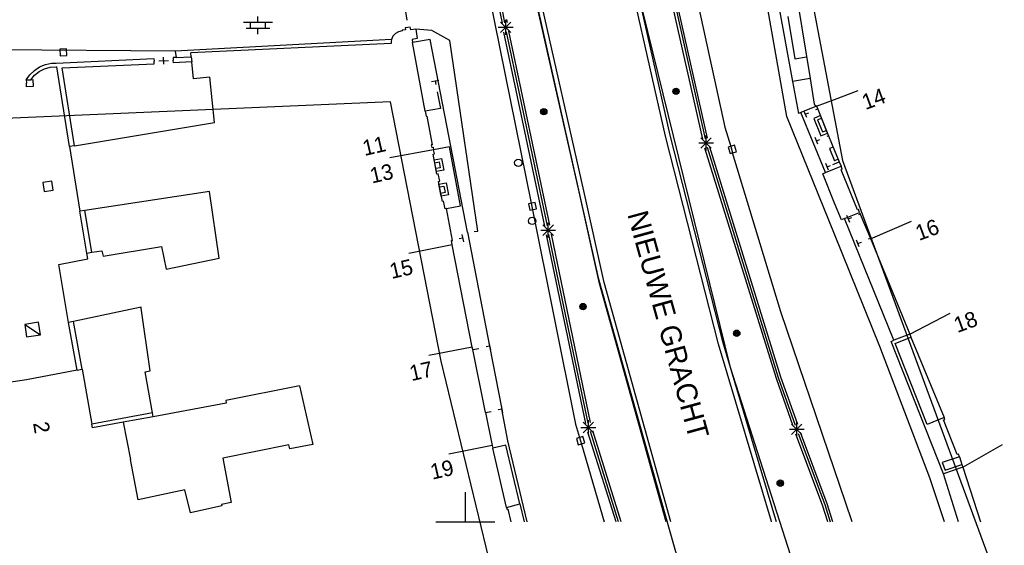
# Model space of a CAD drawing. Header units: millimetres. Extents: x 135944 to 142000, y 454200 to 456692.
# Tile 42 of 185: x 136920 to 136986, y 455698 to 455734. Entities that reach past the tile are written whole.
import ezdxf
from ezdxf.enums import TextEntityAlignment as Align

# ---------------------------------------------------------------- set-up
doc = ezdxf.new("R2010")
doc.units = ezdxf.units.MM
doc.layers.add('TotaalGBKN2013_Bistad', color=251, linetype='Continuous')
doc.layers.add('TotaalGBKN2013X$0$Contouren', color=251, linetype='Continuous')
doc.styles.add('TotaalGBKN2013X$0$GBKN binnenstad 2009$0$Standard', font='txt')

msp = doc.modelspace()

# ---------------------------------------------------------------- linework, layer by layer
at = {"layer": 'TotaalGBKN2013_Bistad'}
for p, q in [((136971.776, 455727.466), (136968.552, 455745.736)), ((136957.702, 455722.343), (136954.15, 455738.123)), ((136958.013, 455722.412), (136954.464, 455738.178)), ((136951.162, 455737.816), (136954.441, 455721.579)), ((136963.559, 455726.122), (136960.916, 455737.784)), ((136963.872, 455726.198), (136961.231, 455737.848)), ((136966.073, 455725.916), (136963.541, 455737.188)), ((136963.703, 455737.223), (136966.234, 455725.952)), ((136966.394, 455725.988), (136963.863, 455737.257)), ((136952.516, 455733.77), (136951.942, 455736.552)), ((136945.811, 455735.44), (136946.023, 455733.974)), ((136965.641, 455735.587), (136967.568, 455726.739)), ((136952.679, 455733.796), (136952.477, 455734.78)), ((136971.2, 455735.029), (136972.152, 455729.823)), ((136972.48, 455735.243), (136973.352, 455730.023)), ((136935.95, 455733.838), (136935.95, 455734.238)), ((136971.838, 455734.23), (136972.31, 455731.369)), ((136934.97, 455733.838), (136936.93, 455733.838)), ((136935.15, 455733.438), (136936.75, 455733.438)), ((136935.45, 455733.438), (136935.45, 455733.838)), ((136935.95, 455733.038), (136935.95, 455733.438)), ((136936.45, 455733.438), (136936.45, 455733.838)), ((136946.095, 455733.479), (136945.921, 455733.454)), ((136945.921, 455733.454), (136945.938, 455733.335)), ((136946.268, 455733.504), (136946.095, 455733.479)), ((136946.293, 455733.326), (136946.268, 455733.504)), ((136952.227, 455733.5), (136953.227, 455733.5)), ((136952.373, 455733.146), (136953.081, 455733.854)), ((136953.081, 455733.146), (136952.373, 455733.854)), ((136952.727, 455733), (136952.727, 455734)), ((136952.842, 455733.822), (136952.799, 455734.032)), ((136945.095, 455732.895), (136945.001, 455732.682)), ((136945.259, 455733.081), (136945.095, 455732.895)), ((136945.474, 455733.204), (136945.259, 455733.081)), ((136945.717, 455733.253), (136945.474, 455733.204)), ((136945.938, 455733.335), (136945.71, 455733.302)), ((136945.71, 455733.302), (136945.717, 455733.253)), ((136946.639, 455733.376), (136946.293, 455733.326)), ((136947.731, 455733.291), (136946.639, 455733.376)), ((136946.639, 455733.376), (136946.732, 455732.733)), ((136948.941, 455732.611), (136947.731, 455733.291)), ((136955.385, 455720.021), (136952.61, 455733.177)), ((136955.548, 455720.052), (136952.774, 455733.204)), ((136955.708, 455720.083), (136952.936, 455733.23)), ((136945.001, 455732.682), (136930.344, 455731.894)), ((136944.979, 455732.404), (136931.4, 455731.769)), ((136945.001, 455732.682), (136944.978, 455732.544)), ((136944.978, 455732.544), (136944.979, 455732.404)), ((136946.732, 455732.733), (136946.386, 455732.683)), ((136946.386, 455732.683), (136946.419, 455732.471)), ((136947.607, 455732.68), (136946.419, 455732.471)), ((136947.27, 455727.808), (136946.419, 455732.471)), ((136950.142, 455719.613), (136947.607, 455732.68)), ((136950.831, 455719.691), (136948.941, 455732.611)), ((136930.344, 455731.894), (136912.514, 455732.013)), ((136922.985, 455732.038), (136922.536, 455732.017)), ((136922.536, 455732.017), (136922.557, 455731.568)), ((136922.557, 455731.568), (136923.006, 455731.589)), ((136923.006, 455731.589), (136922.985, 455732.038)), ((136929.577, 455731.004), (136929.552, 455731.47)), ((136930.407, 455731.453), (136930.207, 455731.444)), ((136930.207, 455731.444), (136930.215, 455731.272)), ((136930.344, 455731.894), (136930.407, 455731.453)), ((136930.407, 455731.453), (136931.428, 455731.501)), ((136931.428, 455731.501), (136931.4, 455731.769)), ((136931.428, 455731.501), (136931.466, 455731.152)), ((136972.31, 455731.369), (136973.099, 455731.499)), ((136920.809, 455730.581), (136921.165, 455730.813)), ((136921.165, 455730.813), (136921.559, 455730.976)), ((136921.491, 455730.689), (136921.879, 455730.797)), ((136921.559, 455730.976), (136921.976, 455731.061)), ((136921.879, 455730.797), (136922.28, 455730.826)), ((136921.976, 455731.061), (136922.287, 455731.074)), ((136922.28, 455730.826), (136922.327, 455730.824)), ((136922.287, 455731.074), (136928.904, 455731.383)), ((136923.175, 455725.425), (136922.327, 455730.824)), ((136922.694, 455730.743), (136928.92, 455731.034)), ((136928.904, 455731.383), (136928.912, 455731.203)), ((136928.92, 455731.034), (136928.912, 455731.203)), ((136929.238, 455731.22), (136929.891, 455731.255)), ((136930.223, 455731.094), (136930.215, 455731.272)), ((136931.466, 455731.152), (136930.223, 455731.094)), ((136931.587, 455730.006), (136931.466, 455731.152)), ((136920.256, 455729.938), (136920.502, 455730.285)), ((136920.502, 455730.285), (136920.809, 455730.581)), ((136920.558, 455729.95), (136920.818, 455730.257)), ((136920.818, 455730.257), (136921.133, 455730.506)), ((136921.133, 455730.506), (136921.491, 455730.689)), ((136923.521, 455725.479), (136922.694, 455730.743)), ((136932.7, 455730.124), (136931.587, 455730.006)), ((136933.016, 455727.04), (136932.7, 455730.124)), ((136920.256, 455729.938), (136920.558, 455729.95)), ((136920.256, 455729.938), (136920.266, 455729.705)), ((136920.277, 455729.471), (136920.266, 455729.705)), ((136920.715, 455729.491), (136920.277, 455729.471)), ((136920.558, 455729.95), (136920.694, 455729.958)), ((136920.694, 455729.958), (136920.715, 455729.491)), ((136947.704, 455729.821), (136948.194, 455729.917)), ((136947.949, 455729.869), (136947.997, 455729.624)), ((136973.352, 455730.023), (136972.152, 455729.823)), ((136972.152, 455729.823), (136972.548, 455727.651)), ((136973.352, 455730.023), (136973.629, 455728.292)), ((136948.092, 455729.133), (136948.31, 455728.008)), ((136975, 455728.619), (136976.595, 455729.229)), ((136973.777, 455728.152), (136972.709, 455727.717)), ((136973.629, 455728.292), (136973.777, 455728.152)), ((136973.777, 455728.152), (136975, 455728.619)), ((136973.777, 455728.152), (136973.856, 455727.959)), ((136948.31, 455728.008), (136947.27, 455727.808)), ((136947.27, 455727.808), (136947.332, 455727.471)), ((136947.332, 455727.471), (136947.391, 455727.482)), ((136947.391, 455727.482), (136947.745, 455725.547)), ((136975, 455719.49), (136971.776, 455727.466)), ((136972.709, 455727.717), (136972.548, 455727.651)), ((136974.397, 455723.658), (136972.709, 455727.717)), ((136973.113, 455727.386), (136972.925, 455727.85)), ((136973.019, 455727.618), (136973.251, 455727.712)), ((136973.856, 455727.959), (136973.713, 455727.901)), ((136973.856, 455727.959), (136974.596, 455726.142)), ((136923.521, 455725.479), (136933.016, 455727.04)), ((136974.114, 455727.33), (136973.855, 455727.224)), ((136973.855, 455727.224), (136974.188, 455726.413)), ((136967.149, 455712.033), (136963.559, 455726.122)), ((136967.459, 455712.119), (136963.872, 455726.198)), ((136966.299, 455725.161), (136966.299, 455726.161)), ((136967.568, 455726.739), (136967.966, 455725.422)), ((136974.188, 455726.413), (136974.447, 455726.519)), ((136974.596, 455726.142), (136974.473, 455726.092)), ((136974.596, 455726.142), (136975, 455725.152)), ((136923.521, 455725.479), (136923.175, 455725.425)), ((136923.175, 455725.425), (136923.879, 455721.035)), ((136947.745, 455725.547), (136947.685, 455725.536)), ((136947.685, 455725.536), (136947.72, 455725.36)), ((136965.799, 455725.661), (136966.799, 455725.661)), ((136965.945, 455725.307), (136966.653, 455726.015)), ((136966.653, 455725.307), (136965.945, 455726.015)), ((136968.234, 455725.503), (136967.803, 455725.372)), ((136967.966, 455725.422), (136968.095, 455724.995)), ((136968.365, 455725.072), (136968.234, 455725.503)), ((136973.873, 455725.577), (136973.685, 455726.041)), ((136973.779, 455725.809), (136974.011, 455725.903)), ((136947.841, 455725.209), (136944.88, 455724.656)), ((136947.72, 455725.36), (136947.808, 455725.377)), ((136947.808, 455725.377), (136947.841, 455725.208)), ((136947.808, 455724.909), (136947.896, 455724.926)), ((136948.074, 455723.548), (136947.808, 455724.909)), ((136948.912, 455725.394), (136947.841, 455725.208)), ((136947.896, 455724.926), (136947.841, 455725.208)), ((136949.658, 455721.397), (136948.912, 455725.394)), ((136966.2, 455725.332), (136971.034, 455709.72)), ((136966.362, 455725.368), (136971.191, 455709.773)), ((136966.524, 455725.403), (136971.346, 455709.824)), ((136967.803, 455725.372), (136967.934, 455724.941)), ((136967.934, 455724.941), (136968.365, 455725.072)), ((136971.353, 455714.228), (136968.095, 455724.995)), ((136974.907, 455725.385), (136974.65, 455725.28)), ((136974.65, 455725.28), (136974.986, 455724.459)), ((136975, 455725.152), (136975.316, 455724.377)), ((136947.925, 455724.322), (136948.219, 455724.379)), ((136948.219, 455724.379), (136948.295, 455723.982)), ((136974.596, 455723.813), (136974.408, 455724.277)), ((136974.502, 455724.045), (136974.734, 455724.139)), ((136974.873, 455724.197), (136975, 455724.249)), ((136974.986, 455724.459), (136975, 455724.465)), ((136975, 455724.465), (136975.243, 455724.564)), ((136975, 455724.249), (136975.316, 455724.377)), ((136975, 455723.904), (136975.437, 455724.082)), ((136975.316, 455724.377), (136975.437, 455724.082)), ((136975.519, 455723.88), (136975.437, 455724.082)), ((136948.295, 455723.982), (136948.001, 455723.925)), ((136948.163, 455723.566), (136948.074, 455723.548)), ((136948.26, 455723.069), (136948.163, 455723.566)), ((136974.194, 455723.575), (136974.397, 455723.658)), ((136975, 455721.59), (136974.194, 455723.575)), ((136974.397, 455723.658), (136975, 455723.904)), ((136975.445, 455723.85), (136975.519, 455723.88)), ((136976.543, 455721.127), (136975.445, 455723.85)), ((136921.996, 455723.072), (136921.383, 455722.981)), ((136921.383, 455722.981), (136921.474, 455722.368)), ((136922.087, 455722.459), (136921.996, 455723.072)), ((136948.172, 455723.051), (136948.26, 455723.069)), ((136948.439, 455721.692), (136948.172, 455723.051)), ((136921.474, 455722.368), (136922.087, 455722.459)), ((136932.673, 455722.382), (136924.226, 455721.088)), ((136933.32, 455717.867), (136932.673, 455722.382)), ((136948.247, 455722.68), (136948.543, 455722.738)), ((136948.626, 455722.307), (136948.33, 455722.249)), ((136948.543, 455722.738), (136948.626, 455722.307)), ((136959.079, 455716.131), (136957.702, 455722.343)), ((136959.388, 455716.207), (136958.013, 455722.412)), ((136948.526, 455721.71), (136948.439, 455721.692)), ((136948.625, 455721.204), (136948.526, 455721.71)), ((136954.72, 455721.633), (136954.279, 455721.544)), ((136954.279, 455721.544), (136954.368, 455721.103)), ((136954.441, 455721.579), (136954.532, 455721.13)), ((136954.809, 455721.192), (136954.72, 455721.633)), ((136975.462, 455720.452), (136975, 455721.59)), ((136924.226, 455721.088), (136923.879, 455721.035)), ((136924.361, 455718.198), (136923.879, 455721.035)), ((136924.708, 455718.255), (136924.226, 455721.088)), ((136948.713, 455721.222), (136948.625, 455721.204)), ((136948.713, 455721.222), (136949.658, 455721.397)), ((136949.125, 455719.066), (136948.713, 455721.222)), ((136954.368, 455721.103), (136954.809, 455721.192)), ((136954.532, 455721.13), (136957.462, 455706.617)), ((136975.666, 455720.536), (136976.698, 455720.96)), ((136976.027, 455720.284), (136975.837, 455720.746)), ((136976.617, 455721.157), (136976.543, 455721.127)), ((136976.698, 455720.96), (136976.617, 455721.157)), ((136976.744, 455720.849), (136976.626, 455720.801)), ((136976.698, 455720.96), (136976.744, 455720.849)), ((136976.744, 455720.849), (136977.423, 455719.198)), ((136955.251, 455719.404), (136955.959, 455720.112)), ((136955.959, 455719.404), (136955.251, 455720.112)), ((136955.605, 455719.258), (136955.605, 455720.258)), ((136975.666, 455720.536), (136975.462, 455720.452)), ((136979.015, 455712.293), (136975.666, 455720.536)), ((136975.932, 455720.515), (136976.163, 455720.61)), ((136977.431, 455719.178), (136980.221, 455720.362)), ((136949.764, 455719.464), (136949.872, 455718.976)), ((136950.142, 455719.613), (136951.64, 455711.888)), ((136950.585, 455719.655), (136950.832, 455719.691)), ((136955.105, 455719.758), (136956.105, 455719.758)), ((136958.145, 455706.646), (136955.496, 455719.432)), ((136958.306, 455706.689), (136955.659, 455719.463)), ((136958.466, 455706.732), (136955.821, 455719.494)), ((136978.075, 455711.883), (136975, 455719.49)), ((136949.105, 455718.754), (136946.161, 455718.178)), ((136949.047, 455719.052), (136949.125, 455719.066)), ((136949.105, 455718.754), (136949.047, 455719.052)), ((136950.46, 455711.833), (136949.105, 455718.754)), ((136949.818, 455719.22), (136949.574, 455719.166)), ((136976.677, 455718.621), (136976.487, 455719.083)), ((136976.582, 455718.852), (136976.813, 455718.947)), ((136977.423, 455719.198), (136977.276, 455719.138)), ((136977.423, 455719.198), (136980.087, 455712.718)), ((136924.361, 455718.198), (136924.708, 455718.255)), ((136924.428, 455717.804), (136924.361, 455718.198)), ((136924.708, 455718.255), (136925.379, 455718.365)), ((136925.379, 455718.365), (136925.462, 455717.996)), ((136925.462, 455717.996), (136929.42, 455718.654)), ((136929.42, 455718.654), (136929.744, 455717.118)), ((136922.458, 455717.439), (136924.428, 455717.804)), ((136923.113, 455713.497), (136922.458, 455717.439)), ((136929.744, 455717.118), (136933.32, 455717.867)), ((136963.588, 455700), (136959.079, 455716.131)), ((136963.918, 455700), (136959.388, 455716.207)), ((136928.038, 455714.54), (136923.457, 455713.57)), ((136928.047, 455714.477), (136928.038, 455714.54)), ((136928.647, 455710.23), (136928.047, 455714.477)), ((136975, 455703.524), (136971.353, 455714.228)), ((136980.087, 455712.718), (136982.818, 455714.122)), ((136921.096, 455713.513), (136920.157, 455713.374)), ((136921.221, 455712.666), (136921.096, 455713.513)), ((136923.457, 455713.57), (136923.113, 455713.497)), ((136923.695, 455710.264), (136923.113, 455713.497)), ((136924.039, 455710.329), (136923.457, 455713.57)), ((136920.157, 455713.374), (136921.221, 455712.666)), ((136920.157, 455713.374), (136920.282, 455712.527)), ((136920.282, 455712.527), (136921.221, 455712.666)), ((136951.591, 455712.134), (136951.689, 455711.644)), ((136971.028, 455700.12), (136967.459, 455712.119)), ((136978.836, 455712.223), (136979.015, 455712.293)), ((136982.366, 455703.244), (136978.836, 455712.223)), ((136980.087, 455712.718), (136979.015, 455712.293)), ((136979.113, 455712.068), (136980.175, 455712.505)), ((136980.087, 455712.718), (136980.175, 455712.505)), ((136980.175, 455712.505), (136982.416, 455707.056)), ((136950.46, 455711.833), (136947.516, 455711.257)), ((136950.495, 455711.661), (136950.46, 455711.833)), ((136950.495, 455711.661), (136950.905, 455711.742)), ((136951.359, 455707.399), (136950.495, 455711.661)), ((136951.64, 455711.889), (136951.395, 455711.84)), ((136951.64, 455711.888), (136952.464, 455707.632)), ((136970.721, 455700.024), (136967.149, 455712.033)), ((136981.451, 455702.977), (136978.075, 455711.883)), ((136981.269, 455706.585), (136979.113, 455712.068)), ((136923.695, 455710.264), (136920.276, 455709.624)), ((136923.695, 455710.264), (136924.039, 455710.329)), ((136924.039, 455710.329), (136924.697, 455706.617)), ((136928.304, 455710.16), (136928.647, 455710.23)), ((136928.814, 455707.38), (136928.304, 455710.16)), ((136920.276, 455709.624), (136917.592, 455709.212)), ((136971.034, 455709.72), (136972.184, 455706.495)), ((136971.191, 455709.773), (136972.339, 455706.55)), ((136971.346, 455709.824), (136972.494, 455706.604)), ((136938.768, 455709.214), (136933.764, 455708.217)), ((136938.768, 455709.214), (136939.655, 455705.227)), ((136933.764, 455708.217), (136933.79, 455708.033)), ((136933.79, 455708.033), (136928.862, 455707.119)), ((136951.359, 455707.399), (136951.732, 455707.477)), ((136952.465, 455707.632), (136952.22, 455707.58)), ((136952.413, 455707.877), (136952.517, 455707.387)), ((136952.882, 455705.479), (136952.464, 455707.632)), ((136928.814, 455707.38), (136924.697, 455706.617)), ((136926.831, 455706.743), (136924.745, 455706.356)), ((136928.862, 455707.119), (136926.831, 455706.743)), ((136926.831, 455706.743), (136927.317, 455704.215)), ((136928.862, 455707.119), (136928.814, 455707.38)), ((136951.359, 455707.399), (136951.817, 455705.165)), ((136957.971, 455706.035), (136958.679, 455706.743)), ((136958.679, 455706.035), (136957.971, 455706.743)), ((136958.325, 455705.889), (136958.325, 455706.889)), ((136972.439, 455705.766), (136972.439, 455706.766)), ((136982.416, 455707.056), (136981.269, 455706.585)), ((136982.374, 455706.895), (136982.467, 455706.932)), ((136983.302, 455704.546), (136982.374, 455706.895)), ((136982.467, 455706.932), (136982.416, 455707.056)), ((136924.745, 455706.356), (136924.697, 455706.617)), ((136957.462, 455706.617), (136957.727, 455705.708)), ((136957.825, 455706.389), (136958.825, 455706.389)), ((136960.376, 455700), (136958.46, 455706.11)), ((136960.55, 455700), (136958.62, 455706.152)), ((136971.939, 455706.266), (136972.939, 455706.266)), ((136972.085, 455705.912), (136972.793, 455706.62)), ((136972.793, 455705.912), (136972.085, 455706.62)), ((136954.183, 455700), (136952.882, 455705.479)), ((136957.951, 455705.771), (136957.519, 455705.645)), ((136957.519, 455705.645), (136957.645, 455705.213)), ((136957.727, 455705.708), (136957.856, 455705.265)), ((136958.077, 455705.339), (136957.951, 455705.771)), ((136960.202, 455700), (136958.3, 455706.067)), ((136974.182, 455701.114), (136972.383, 455705.928)), ((136972.54, 455705.981), (136974.338, 455701.168)), ((136974.493, 455701.221), (136972.694, 455706.038)), ((136938.045, 455705.208), (136933.561, 455704.3)), ((136938.102, 455704.935), (136938.045, 455705.208)), ((136939.655, 455705.227), (136938.102, 455704.935)), ((136951.812, 455705.164), (136948.872, 455704.569)), ((136951.817, 455705.165), (136951.856, 455704.975)), ((136952.742, 455705.181), (136951.856, 455704.975)), ((136952.792, 455700.976), (136951.856, 455704.975)), ((136953.685, 455701.213), (136952.742, 455705.181)), ((136957.645, 455705.213), (136958.077, 455705.339)), ((136957.856, 455705.265), (136959.39, 455700)), ((136983.686, 455703.691), (136986.379, 455705.237)), ((136927.841, 455701.494), (136927.317, 455704.215)), ((136933.561, 455704.3), (136934.132, 455701.31)), ((136983.454, 455704.402), (136982.277, 455704.017)), ((136983.395, 455704.583), (136983.302, 455704.546)), ((136983.454, 455704.402), (136983.395, 455704.583)), ((136983.454, 455704.402), (136983.622, 455703.88)), ((136975.748, 455701.329), (136975, 455703.524)), ((136982.277, 455704.017), (136982.483, 455703.495)), ((136983.686, 455703.691), (136982.366, 455703.244)), ((136982.483, 455703.495), (136983.622, 455703.88)), ((136983.622, 455703.88), (136983.686, 455703.691)), ((136983.686, 455703.691), (136984.891, 455700)), ((136982.449, 455700), (136981.451, 455702.977)), ((136983.382, 455700), (136982.366, 455703.244)), ((136930.993, 455702.167), (136927.841, 455701.494)), ((136931.373, 455700.593), (136930.993, 455702.167)), ((136950, 455700), (136950, 455702)), ((136933.504, 455701.069), (136931.373, 455700.593)), ((136934.132, 455701.31), (136933.479, 455701.177)), ((136933.479, 455701.177), (136933.504, 455701.069)), ((136952.792, 455700.976), (136953.685, 455701.213)), ((136952.792, 455700.976), (136952.824, 455700.839)), ((136952.824, 455700.839), (136952.881, 455700.852)), ((136952.881, 455700.852), (136953.08, 455700)), ((136953.685, 455701.213), (136953.973, 455700)), ((136974.536, 455700), (136974.182, 455701.114)), ((136974.338, 455701.168), (136974.709, 455700)), ((136974.881, 455700), (136974.493, 455701.221)), ((136976.194, 455700), (136975.748, 455701.329)), ((136971.067, 455700), (136971.028, 455700.12)), ((136948, 455700), (136950, 455700)), ((136950, 455700), (136952, 455700)), ((136970.729, 455700), (136970.721, 455700.024))]:
    msp.add_line(p, q, dxfattribs=at)
for centre, radius in [((136964.265, 455729.158), 0.215), ((136964.265, 455729.158), 0.155), ((136964.265, 455729.158), 0.095), ((136964.265, 455729.158), 0.035), ((136955.308, 455727.783), 0.215), ((136955.308, 455727.783), 0.155), ((136955.308, 455727.783), 0.095), ((136955.308, 455727.783), 0.035), ((136953.581, 455724.322), 0.25), ((136954.521, 455720.382), 0.25), ((136957.963, 455714.578), 0.215), ((136957.963, 455714.578), 0.155), ((136957.963, 455714.578), 0.095), ((136957.963, 455714.578), 0.035), ((136968.375, 455712.771), 0.215), ((136968.375, 455712.771), 0.155), ((136968.375, 455712.771), 0.095), ((136968.375, 455712.771), 0.035), ((136971.321, 455702.614), 0.215), ((136971.321, 455702.614), 0.155), ((136971.321, 455702.614), 0.095), ((136971.321, 455702.614), 0.035)]:
    msp.add_circle(centre, radius, dxfattribs=at)
for points in [[(136974.523, 455726.334), (136974.037, 455727.514), (136973.593, 455727.331), (136974.079, 455726.151)], [(136948.039, 455723.728), (136947.886, 455724.517), (136948.376, 455724.612), (136948.529, 455723.823)], [(136948.368, 455722.052), (136948.208, 455722.875), (136948.7, 455722.971), (136948.861, 455722.148)]]:
    msp.add_3dface(points, dxfattribs=at)
at = {"layer": 'TotaalGBKN2013X$0$Contouren'}
for p, q in [((136967.075, 455769.137), (136975.539, 455724.483)), ((136944.918, 455728.457), (136903.244, 455726.647)), ((136948.361, 455710.873), (136944.918, 455728.457)), ((136975.539, 455724.483), (136994.096, 455674.068)), ((136960.304, 455661.355), (136948.361, 455710.873))]:
    msp.add_line(p, q, dxfattribs=at)
msp.add_lwpolyline([(136981.285, 455668.783), (136967.959, 455710.44), (136961.298, 455737.555), (136955.956, 455769.928), (136955.312, 455779.528), (136950.178, 455778.733), (136951.519, 455756.78), (136954.336, 455737.298), (136958.993, 455716.518), (136964.394, 455697.414), (136975.821, 455666.831)], close=True, dxfattribs=at)

# ---------------------------------------------------------------- texts
at = {"layer": 'TotaalGBKN2013_Bistad', "style": 'TotaalGBKN2013X$0$GBKN binnenstad 2009$0$Standard'}
for s, rotation, p in [('14', 20.2611, (136976.91, 455728.384)), ('16', 20.2611, (136980.536, 455719.517)), ('18', 20.2611, (136983.135, 455713.277)), ('2', 279.1968, (136921.236, 455706.776))]:
    msp.add_text(s, height=1.054, rotation=rotation, dxfattribs=at).set_placement(p, align=Align.MIDDLE_LEFT)
for s, rotation, p in [('11', 12.8357, (136944.576, 455725.642)), ('13', 12.8277, (136945.08, 455723.775)), ('15', 12.8277, (136946.41, 455717.309)), ('17', 12.8277, (136947.757, 455710.385)), ('19', 12.8277, (136949.17, 455703.71))]:
    msp.add_text(s, height=1.054, rotation=rotation, dxfattribs=at).set_placement(p, align=Align.MIDDLE_RIGHT)
msp.add_text('NIEUWE GRACHT', height=1.4, rotation=285.35753, dxfattribs=at).set_placement((136963.739, 455713.354), align=Align.MIDDLE)

doc.saveas('drawing.dxf')
